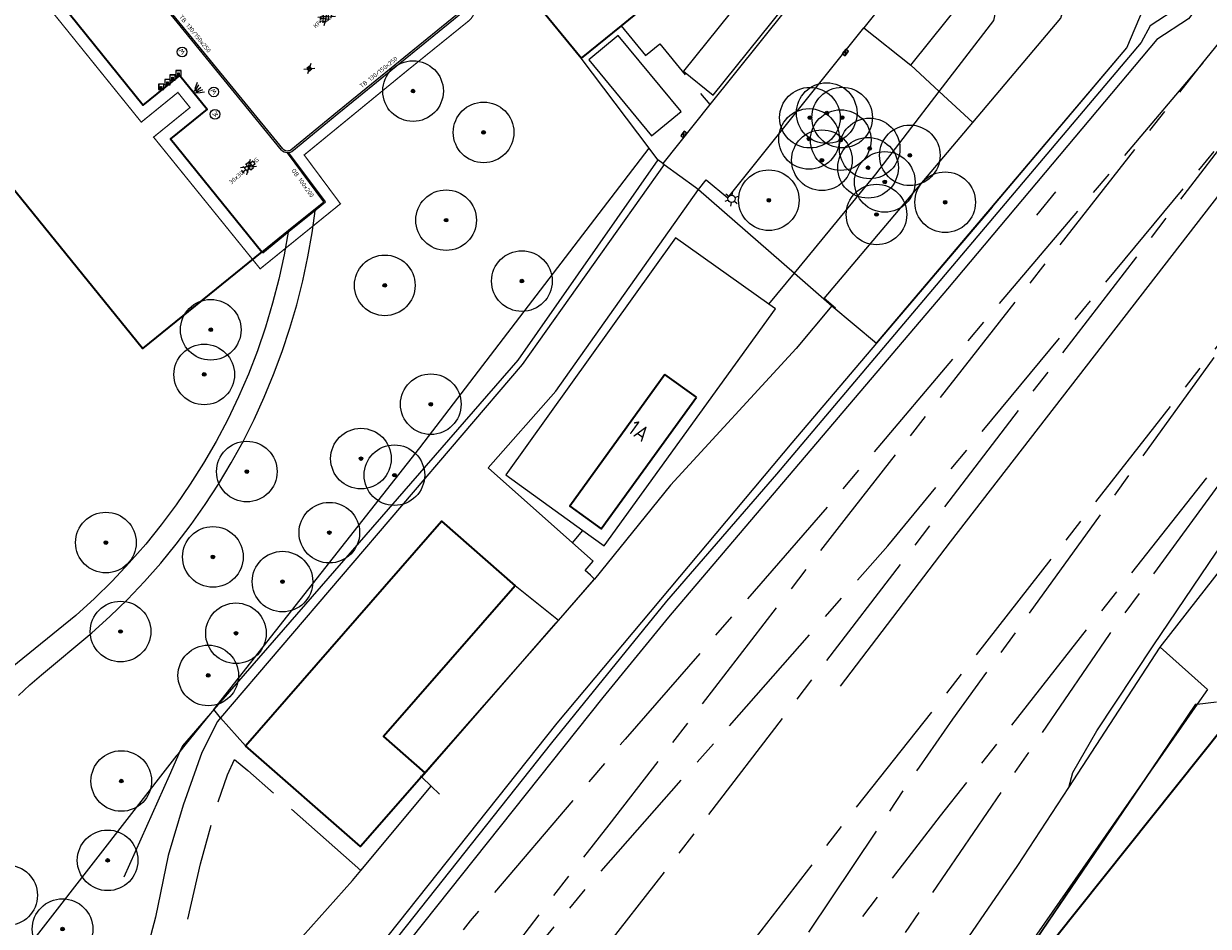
# Model space of a CAD drawing. Header units: metres. Extents: x 92877 to 94117, y 464509 to 465451.
# Tile 82 of 102: x 93396 to 93494, y 465101 to 465175. Entities that reach past the tile are written whole.
import ezdxf
from ezdxf.enums import TextEntityAlignment as Align

# ---------------------------------------------------------------- set-up
doc = ezdxf.new("R2010")
doc.units = ezdxf.units.M
for name, pattern in [('AM-AS', [16, 10, -2, 2, -2]), ('IE-TERREINAFSCHEIDING', [10, 8, -2]), ('XX-PROJECTGRENS', [18, 12, -3, 0, -3])]:
    doc.linetypes.add(name, pattern=pattern)
doc.layers.get('0').update_dxf_attribs({"linetype": 'CONTINUOUS'})
for name, color, linetype, lineweight in [('B-WE-AM-AS_SPOOR_RAIL-G', 252, 'AM-AS', 18), ('B-WE-GR-BEPLANTING_CULTUUR-G', 252, 'CONTINUOUS', 18), ('B-WE-GR-BOOM-S', 90, 'CONTINUOUS', 25), ('B-WE-IE-MEUBILAIR_WEGMEUBILAIR_FIETS-S', 252, 'CONTINUOUS', 25), ('B-WE-IE-MEUBILAIR_WEGMEUBILAIR_LICHTMAST-S', 252, 'CONTINUOUS', 25), ('B-WE-IE-TERREINAFSCHEIDING-G', 252, 'IE-TERREINAFSCHEIDING', 18), ('B-WE-IE-TERREINAFSCHEIDING_KUNSTMATIG_HEKWERK-G', 252, 'IE-TERREINAFSCHEIDING-KUNSTMATIG', 18), ('B-WE-IE-TERREINAFSCHEIDING_KUNSTMATIG_MUUR-G', 252, 'IE-TERREINAFSCHEIDING-KUNSTMATIG-DICHT', 18), ('B-WE-KL-ET_LS_OV_LICHTMAST-S', 252, 'CONTINUOUS', 25), ('B-WE-KL-WATER-S', 252, 'CONTINUOUS', 25), ('B-WE-KW-KUNSTWERK_GELUIDSWERING_SCHERM-G', 252, 'CONTINUOUS', 18), ('B-WE-OG-TOPOGRAFIE_BEBOUWING-GV', 252, 'CONTINUOUS', 35), ('B-WE-OG-TOPOGRAFIE_BEBOUWING_LUIFEL-GV', 252, 'CONTINUOUS', 18), ('B-WE-OG-TOPOGRAFIE_HUISNUMMER-T25', 7, 'CONTINUOUS', 20), ('B-WE-RI-HWA_KOLK-S', 252, 'CONTINUOUS', 25), ('B-WE-VH-VERHARDING-GV', 252, 'CONTINUOUS', 18), ('N-WE-KG-GRENS_PROJECT-G', 1, 'XX-PROJECTGRENS', 35), ('V-WE-RI-HWA_KOLK-S', 150, 'CONTINUOUS', 25), ('V-WE-VH-KANTOPSLUITING-T18', 10, 'CONTINUOUS', 18), ('V-WE-VH-KANTOPSLUITING_OPSLUITBAND_100X200-G', 150, 'VH-OPSLUITBAND_100X200-V', 25), ('V-WE-VH-KANTOPSLUITING_TROTTOIRBAND_130 150-G', 210, 'VH-TROTTOIRBAND_130-150-V', 25), ('V-WE-VH-KANTOPSLUITING_VOORKANTBAND-G', 50, 'CONTINUOUS', 25), ('V-WE-VH-VERHARDING_STRAATBAKSTEEN-S', 252, 'CONTINUOUS', 25), ('V-WE-VH-VERHARDING_TEGEL-S', 252, 'CONTINUOUS', 25)]:
    doc.layers.add(name, color=color, linetype=linetype, lineweight=lineweight)
doc.styles.add('NLCS-ISO', font='NLCS-ISO.ttf')
doc.styles.add('NLCS-ISO-M200-T18', font='NLCS-ISO.ttf', dxfattribs={"height": 0.36})
doc.styles.get("Standard").update_dxf_attribs({"font": 'isocp.shx'})
doc.linetypes.add('IE-TERREINAFSCHEIDING-KUNSTMATIG', pattern='A,4,[82,NLCS.SHX,S=0.75,R=90,X=0,Y=0],4,-2', length=10)
doc.linetypes.add('IE-TERREINAFSCHEIDING-KUNSTMATIG-DICHT', pattern='A,8,-1,[82,NLCS.SHX,S=0.75,R=90,X=0,Y=0],-1', length=10)
doc.linetypes.add('VH-OPSLUITBAND_100X200-V', pattern='A,4,[24,NLCS.SHX,S=1,R=0,X=0,Y=0],4,-2,4,-2', length=16)
doc.linetypes.add('VH-TROTTOIRBAND_130-150-V', pattern='A,2.5,[24,NLCS.SHX,S=1,R=0,X=0,Y=0],2.5,-2,2,-2,2,-2', length=15)

# ---------------------------------------------------------------- blocks, each defined once
blk = doc.blocks.new('Q_LICHTMAST')
for points in [[(-0.26, 0.15), (-0.52, 0.3)], [(0, 0.3), (0, 0.6)], [(0.26, 0.15), (0.52, 0.3)], [(-0.26, -0.15), (-0.52, -0.3)], [(0, -0.3), (0, -0.6)], [(0.26, -0.15), (0.52, -0.3)]]:
    blk.add_lwpolyline(points)
blk.add_circle((0, 0), 0.3)
blk = doc.blocks.new('V-SRI-KOLK_STRAAT_300X300-SO')
at = {"ltscale": 0.1}
for p, q in [((-1.875, 2), (1.875, -0.5)), ((1.875, 2), (-1.875, -0.5))]:
    blk.add_line(p, q, dxfattribs=at)
for p, q in [((-0.75, 0), (0.75, 1.5)), ((0.75, 0), (-0.75, 1.5))]:
    blk.add_line(p, q)
at = {"flags": 128}
blk.add_lwpolyline([(-0.75, 0), (0.75, 0), (0.75, 1.5), (-0.75, 1.5)], close=True, dxfattribs=at)
blk = doc.blocks.new('SKL-WATER_STRAATPOT-SO')
blk.add_circle((0, 0), 2)
at = {"style": 'NLCS-ISO'}
blk.add_text('W', height=2, rotation=360, dxfattribs=at).set_placement((-1.06, -1.05))
blk = doc.blocks.new('B-SIE-WEG_LICHTMAST_WAND-SO')
at = {"ltscale": 0.5, "flags": 128}
blk.add_lwpolyline([(-2.41, 3.75), (-1.05, 1.35), (1.05, 1.35), (2.41, 3.75)], dxfattribs=at)
at = {"flags": 128}
for points in [[(-2.41, 0), (2.41, 0)], [(-0.46, 1.35), (-1.27, 3.75)], [(0, 1.35), (0, 3.75)], [(0.46, 1.35), (1.27, 3.75)]]:
    blk.add_lwpolyline(points, dxfattribs=at)
at = {"ltscale": 0.5}
blk.add_circle((0, 0.72), 0.625, dxfattribs=at)
at = {"style": 'NLCS-ISO'}
blk.add_attdef('TYPE', text='', height=1.8, dxfattribs=at).set_placement((0, -0.2), align=Align.TOP_CENTER)
blk = doc.blocks.new('SIE-WEG_FIETSKLEM_RECHT')
for points in [[(-0.149, 0), (0.149, 0, 0.414214), (0.15, 0.001), (0.15, 0.299, 0.414214), (0.149, 0.3), (-0.149, 0.3, 0.414214), (-0.15, 0.299), (-0.15, 0.001, 0.414214)], [(-0.139, 0.01), (0.139, 0.01, 0.414214), (0.14, 0.011), (0.14, 0.289, 0.414214), (0.139, 0.29), (-0.139, 0.29, 0.414214), (-0.14, 0.289), (-0.14, 0.011, 0.414214)], [(0.015, 0.04), (0.015, 0.17, -0.414214), (0.02, 0.175), (0.03, 0.175, -0.414214), (0.035, 0.17), (0.035, 0.02, -0.414214), (0.03, 0.015), (-0.029, 0.015, -0.414214), (-0.034, 0.02), (-0.034, 0.17, -0.414214), (-0.029, 0.175), (-0.019, 0.175, -0.414214), (-0.014, 0.17), (-0.014, 0.04, 0.414214), (-0.009, 0.035), (0.01, 0.035, 0.414214)]]:
    blk.add_lwpolyline(points, format="xyb", close=True)
blk = doc.blocks.new('B-SRI-KOLK_COMBINATIE-SO')
for p, q in [((-1.125, 0), (1.125, 1.5)), ((1.125, 0), (-1.125, 1.5))]:
    blk.add_line(p, q)
at = {"flags": 128}
blk.add_lwpolyline([(-1.125, 0), (1.125, 0), (1.125, 1.5), (-1.125, 1.5)], close=True, dxfattribs=at)
blk = doc.blocks.new('V-SVH-TEGEL_300X300_DUN_HALFST_KL-SO')
for p, q in [((-3.08, 0.75), (-3, 0.75)), ((-3, -0.83), (-3, 0.83)), ((-3, 0), (-1.5, 0)), ((-1.84, 1.5), (-1.5, 1.5)), ((-1.5, -1.6), (-1.5, 1.6)), ((-1.5, 0.75), (0, 0.75)), ((0, -1.78), (0, 1.78)), ((0, 1.5), (1.5, 1.5)), ((0, 0), (1.5, 0)), ((1.5, -1.6), (1.5, 1.6)), ((1.5, 0.75), (3, 0.75)), ((3, -0.83), (3, 0.83)), ((3, 0), (3.39, 0)), ((-3.08, -0.75), (-3, -0.75)), ((-1.84, -1.5), (-1.5, -1.5)), ((-1.5, -0.75), (0, -0.75)), ((0, -1.5), (1.5, -1.5)), ((1.5, -0.75), (3, -0.75))]:
    blk.add_line(p, q)
at = {"ltscale": 0.1}
for q in [(-2.75, -1.98), (-2.73, 1.96), (2.73, 1.96), (2.75, -1.98)]:
    blk.add_line((0, 0), q, dxfattribs=at)
at = {"style": 'NLCS-ISO'}
blk.add_attdef('FORMAAT', text='', height=1.8, dxfattribs=at).set_placement((-3.18, 0), align=Align.MIDDLE_RIGHT)
blk.add_attdef('KLEUR', text='', height=1.8, dxfattribs=at).set_placement((3.49, 0), align=Align.MIDDLE_LEFT)
at = {"style": 'NLCS-ISO', "flags": 1}
blk.add_attdef('FUNCTIE', text='', height=1.8, dxfattribs=at).set_placement((0.12, -3.58), align=Align.MIDDLE_CENTER)
blk = doc.blocks.new('V-SVH-SBS_KEIFORMAAT_KEPER_KL-SO')
for p, q in [((-3.36, -0.25), (-2.89, 0.22)), ((-3.23, 0.55), (-1.41, -1.27)), ((0, 0), (-2.8, 2.01)), ((-2.44, 1.25), (-1.41, 0.22)), ((-2.15, -0.53), (0.08, 1.7)), ((-2.15, 0.96), (-1.49, 1.62)), ((-1.7, -1.56), (0.08, 0.22)), ((-0.67, 0.96), (1.56, -1.27)), ((-0.02, 1.8), (1.56, 0.22)), ((0, 0), (2.8, 2.01)), ((0.82, 0.96), (1.48, 1.62)), ((0.82, -0.53), (2.54, 1.19)), ((1.14, -1.7), (3.05, 0.22)), ((2.3, 0.96), (3.39, -0.13)), ((0, 0), (-3.13, -2.25)), ((-0.67, -0.53), (0.58, -1.77)), ((-0.44, -1.78), (0.08, -1.27)), ((0, 0), (3.13, -2.25)), ((2.3, -0.53), (2.8, -1.02))]:
    blk.add_line(p, q)
for centre in [(-2.52, 0.59), (-1.04, 1.33), (0.45, 0.59), (1.93, 1.33), (-2.52, -0.9), (-1.04, -0.16), (0.45, -0.9), (1.93, -0.16)]:
    blk.add_circle(centre, 0.0881)
blk.add_arc((-1.04, -1.64), 0.0881, 295.9034, 224.543)
at = {"style": 'NLCS-ISO'}
blk.add_attdef('FORMAAT', text='', height=1.8, dxfattribs=at).set_placement((-3.39, 0), align=Align.MIDDLE_RIGHT)
blk.add_attdef('KLEUR', text='', height=1.8, dxfattribs=at).set_placement((3.39, 0), align=Align.MIDDLE_LEFT)
at = {"style": 'NLCS-ISO', "flags": 1}
blk.add_attdef('FUNCTIE', text='', height=1.8, dxfattribs=at).set_placement((0.12, -3.58), align=Align.MIDDLE_CENTER)
blk = doc.blocks.new('SGR-BOOM_01')
at = {"ltscale": 0.1}
h = blk.add_hatch(color=256, dxfattribs=at)
edge = h.paths.add_edge_path()
edge.add_arc((0, 0), 0.15, 0, 360)
for radius in [2.5, 0.045]:
    blk.add_circle((0, 0), radius)
blk.add_circle((0, 0), 0.15, dxfattribs=at)

msp = doc.modelspace()

# ---------------------------------------------------------------- linework, layer by layer
at = {"layer": 'B-WE-AM-AS_SPOOR_RAIL-G', "flags": 128}
for points in [[(93493.452, 465172.096), (93500.971, 465181.401), (93521.793, 465207.603), (93530.845, 465218.907)], [(93493.452, 465172.096), (93462.913, 465135.971), (93445.786, 465116.315), (93433.011, 465101.323), (93416.953, 465081.039), (93407.43, 465068.679), (93397.367, 465055.371), (93386.248, 465041.327), (93384.746, 465039.532)], [(93413.126, 465068.521), (93441.184, 465105.067), (93444.487, 465109.243), (93464.242, 465134.857), (93493.452, 465172.096)], [(93413.126, 465068.521), (93442.532, 465103.958), (93467.463, 465132.276), (93497.721, 465168.801)], [(93497.721, 465168.801), (93468.811, 465131.166), (93449.799, 465106.349), (93435.475, 465088.099), (93432.902, 465084.438), (93416.033, 465062.579)], [(93423.389, 465039.532), (93444.235, 465066.71), (93459.7, 465087.38), (93467.588, 465098.44), (93485.754, 465124.947), (93513.593, 465163)], [(93513.593, 465163), (93484.358, 465125.976), (93471.775, 465109.99), (93453.041, 465085.706), (93424.121, 465048.079)], [(93424.121, 465048.079), (93451.622, 465086.724), (93460.074, 465099.082), (93470.071, 465114.023), (93472.829, 465117.957), (93500.603, 465156.379)], [(93500.603, 465156.379), (93471.416, 465118.983), (93464.623, 465110.405), (93447.366, 465088.069), (93429.935, 465065.408)]]:
    msp.add_lwpolyline(points, dxfattribs=at)
at = {"layer": 'B-WE-GR-BEPLANTING_CULTUUR-G'}
for p, q in [((93466.545, 465148.989), (93487.196, 465173.336)), ((93469.357, 465171.925), (93471.717, 465169.744)), ((93471.717, 465169.744), (93474.481, 465167.191)), ((93462.225, 465152.674), (93474.481, 465167.191)), ((93428.843, 465140.355), (93447.782, 465165.067)), ((93457.659, 465152.203), (93459.756, 465154.755)), ((93462.188, 465152.63), (93462.225, 465152.674)), ((93462.841, 465152.06), (93466.545, 465148.989)), ((93441.455, 465132.502), (93442.301, 465133.53)), ((93482.394, 465112.341), (93489.937, 465123.898)), ((93492.891, 465119.199), (93489.262, 465113.856)), ((93489.262, 465113.856), (93479.28, 465099.16))]:
    msp.add_line(p, q, dxfattribs=at)
at = {"layer": 'B-WE-GR-BEPLANTING_CULTUUR-G', "flags": 128}
for points in [[(93471.717, 465169.744), (93476.214, 465175.589), (93477.441, 465181.307), (93500, 465208.564), (93511.066, 465221.934)], [(93474.481, 465167.191), (93481.747, 465175.798), (93482.522, 465178.501)], [(93459.756, 465154.755), (93466.477, 465162.933), (93471.717, 465169.744)], [(93466.545, 465148.989), (93459.546, 465140.761), (93440.163, 465117.633), (93423.76, 465097.033)], [(93352.199, 465039.532), (93394.446, 465096.484), (93408.832, 465115.007)]]:
    msp.add_lwpolyline(points, dxfattribs=at)
at = {"layer": 'B-WE-IE-TERREINAFSCHEIDING-G'}
msp.add_line((93414.463, 465115.776), (93412.419, 465118.093), dxfattribs=at)
at = {"layer": 'B-WE-IE-TERREINAFSCHEIDING-G', "flags": 128}
for points in [[(93445.459, 465175.167), (93447.464, 465172.7), (93448.647, 465173.667), (93452.779, 465168.654)], [(93397.373, 465074.205), (93402.671, 465084.329), (93407.527, 465094.491), (93409.485, 465100.475), (93410.744, 465106.027), (93412.163, 465111.032), (93412.986, 465113.378), (93413.566, 465114.646), (93414.658, 465113.743), (93423.989, 465105.491)]]:
    msp.add_lwpolyline(points, dxfattribs=at)
at = {"layer": 'B-WE-IE-TERREINAFSCHEIDING_KUNSTMATIG_HEKWERK-G'}
for p, q in [((93487.196, 465173.336), (93489.132, 465177.959)), ((93476.074, 465160.192), (93487.196, 465173.336)), ((93447.782, 465165.067), (93442.173, 465172.48)), ((93448.496, 465164.092), (93447.782, 465165.067)), ((93448.897, 465163.801), (93448.496, 465164.092)), ((93449.019, 465163.713), (93451.601, 465161.844)), ((93451.857, 465161.658), (93459.756, 465154.755)), ((93481.301, 465161.457), (93479.745, 465159.544)), ((93459.756, 465154.755), (93462.188, 465152.63)), ((93462.188, 465152.63), (93462.841, 465152.06)), ((93463.141, 465151.88), (93462.225, 465152.674)), ((93440.287, 465126.104), (93436.729, 465128.979)), ((93493.837, 465120.426), (93489.937, 465123.898)), ((93492.991, 465119.211), (93494.59, 465119.41)), ((93411.861, 465118.753), (93411.577, 465118.426)), ((93492.891, 465119.199), (93492.991, 465119.211)), ((93409.055, 465115.294), (93408.16, 465113.289)), ((93408.16, 465113.289), (93404.436, 465104.944))]:
    msp.add_line(p, q, dxfattribs=at)
at = {"layer": 'B-WE-IE-TERREINAFSCHEIDING_KUNSTMATIG_HEKWERK-G', "flags": 128}
for points in [[(93489.937, 465123.898), (93502.776, 465140.352), (93513.953, 465155.196), (93522.981, 465166.968)], [(93498.164, 465165.58), (93472.605, 465132.606), (93463.545, 465120.69)], [(93448.496, 465164.092), (93436.946, 465147.588), (93411.861, 465118.753)], [(93457.659, 465152.203), (93449.959, 465157.657), (93435.963, 465138.125), (93442.301, 465133.53)], [(93442.301, 465133.53), (93444.056, 465132.258), (93458.202, 465151.819), (93457.659, 465152.203)], [(93411.577, 465118.426), (93409.269, 465115.774), (93409.055, 465115.294)]]:
    msp.add_lwpolyline(points, dxfattribs=at)
at = {"layer": 'B-WE-IE-TERREINAFSCHEIDING_KUNSTMATIG_MUUR-G'}
for p, q in [((93411.851, 465118.765), (93428.843, 465140.355)), ((93440.287, 465126.104), (93443.222, 465129.473)), ((93493.837, 465120.426), (93492.991, 465119.211)), ((93492.991, 465119.211), (93489.28, 465113.882)), ((93489.28, 465113.882), (93492.891, 465119.199)), ((93479.28, 465099.16), (93489.28, 465113.882)), ((93489.28, 465113.882), (93489.262, 465113.856)), ((93428.981, 465113.217), (93428.903, 465113.291)), ((93429.027, 465113.174), (93428.981, 465113.217)), ((93429.791, 465112.45), (93429.027, 465113.174)), ((93423.989, 465105.491), (93429.791, 465112.45)), ((93430.481, 465111.796), (93429.791, 465112.45)), ((93423.289, 465104.651), (93423.989, 465105.491))]:
    msp.add_line(p, q, dxfattribs=at)
at = {"layer": 'B-WE-IE-TERREINAFSCHEIDING_KUNSTMATIG_MUUR-G', "flags": 128}
for points in [[(93429.027, 465113.174), (93440.116, 465125.907), (93440.287, 465126.104)], [(93489.262, 465113.856), (93471.554, 465088.43), (93457.591, 465069.429), (93441.21, 465048), (93434.737, 465039.532)]]:
    msp.add_lwpolyline(points, dxfattribs=at)
at = {"layer": 'B-WE-KW-KUNSTWERK_GELUIDSWERING_SCHERM-G'}
msp.add_line((93476.074, 465160.192), (93466.545, 465148.989), dxfattribs=at)
at = {"layer": 'B-WE-OG-TOPOGRAFIE_BEBOUWING-GV'}
for p, q in [((93454.843, 465182.838), (93445.459, 465175.167)), ((93445.459, 465175.167), (93442.173, 465172.48)), ((93451.674, 465144.532), (93449.081, 465146.407)), ((93429.277, 465113.555), (93428.981, 465113.217)), ((93428.981, 465113.217), (93428.981, 465113.217))]:
    msp.add_line(p, q, dxfattribs=at)
at = {"layer": 'B-WE-OG-TOPOGRAFIE_BEBOUWING-GV', "flags": 128}
for points in [[(93415.83, 465156.52), (93405.97, 465148.53), (93376.65, 465184.72), (93386.53, 465192.72)], [(93386.53, 465192.72), (93391.56, 465186.51), (93394.58, 465188.95), (93396.84, 465186.15), (93393.83, 465183.71), (93406.02, 465168.62), (93409.04, 465171.07), (93411.3, 465168.27), (93408.29, 465165.83), (93415.83, 465156.52)], [(93442.173, 465172.48), (93434.303, 465182.073), (93435.819, 465183.315)], [(93449.081, 465146.407), (93441.228, 465135.549), (93443.821, 465133.674), (93451.674, 465144.532)], [(93414.463, 465115.776), (93430.638, 465134.303), (93436.729, 465128.979)], [(93436.729, 465128.979), (93425.865, 465116.534), (93429.277, 465113.555)], [(93476.036, 465091.925), (93475.34, 465092.48), (93495.18, 465117.37)], [(93428.981, 465113.217), (93423.97, 465107.477), (93414.463, 465115.776)]]:
    msp.add_lwpolyline(points, dxfattribs=at)
at = {"layer": 'B-WE-OG-TOPOGRAFIE_BEBOUWING_LUIFEL-GV', "flags": 128}
for points in [[(93456.397, 465178.63), (93450.603, 465171.425), (93453.065, 465169.446), (93458.823, 465176.605)], [(93445.224, 465174.362), (93442.8, 465172.359), (93447.982, 465166.088), (93450.406, 465168.092), (93445.224, 465174.362)]]:
    msp.add_lwpolyline(points, dxfattribs=at)
at = {"layer": 'B-WE-VH-VERHARDING-GV'}
for p, q in [((93506.245, 465225.763), (93465.489, 465175.004)), ((93469.357, 465171.925), (93509.844, 465222.361)), ((93459.015, 465176.451), (93452.779, 465168.654)), ((93465.489, 465175.004), (93469.357, 465171.925)), ((93452.779, 465168.654), (93448.897, 465163.801)), ((93448.897, 465163.801), (93449.019, 465163.713)), ((93451.601, 465161.844), (93451.857, 465161.658)), ((93440.287, 465126.104), (93443.268, 465129.53)), ((93429.277, 465113.555), (93440.287, 465126.104)), ((93411.851, 465118.765), (93411.577, 465118.426)), ((93411.861, 465118.753), (93411.851, 465118.765)), ((93412.419, 465118.093), (93411.861, 465118.753)), ((93409.055, 465115.294), (93408.832, 465115.007)), ((93429.027, 465113.174), (93428.981, 465113.217))]:
    msp.add_line(p, q, dxfattribs=at)
at = {"layer": 'B-WE-VH-VERHARDING-GV', "flags": 128}
for points in [[(93529.505, 465222.837), (93523.191, 465216.044), (93499.675, 465184.564), (93499.305, 465184.863), (93492.275, 465175.734), (93489.673, 465174.015), (93472.399, 465153.475), (93449.384, 465126.396), (93443.941, 465119.756), (93420.688, 465090.535), (93411.152, 465078.797), (93400.946, 465065.923), (93399.112, 465062.915)], [(93520.633, 465214.891), (93499.231, 465186.521), (93491.562, 465176.742), (93489.126, 465175.154), (93488.364, 465173.771), (93458.279, 465138.169), (93449.221, 465127.711), (93439.719, 465116.021), (93419.953, 465091.072), (93406.235, 465074.31), (93399.241, 465065.285), (93398.339, 465063.46)], [(93482.394, 465112.341), (93482.728, 465113.56), (93484.716, 465116.998), (93489.371, 465124.018), (93494.59, 465131.739), (93499.266, 465137.552), (93503.973, 465143.614), (93507.32, 465147.748), (93507.916, 465147.816), (93509.653, 465150.216), (93509.592, 465150.932), (93515.352, 465158.456), (93520.667, 465165.571), (93523.226, 465169.049), (93524.038, 465169.336), (93524.76, 465170.309), (93524.738, 465170.974), (93528.964, 465176.728), (93529.878, 465176.006)], [(93451.857, 465161.658), (93452.481, 465162.452), (93454.259, 465160.978), (93465.489, 465175.004)], [(93449.019, 465163.713), (93437.312, 465147.222), (93412.419, 465118.093)], [(93441.455, 465132.502), (93434.48, 465138.699), (93440.075, 465145.035), (93451.857, 465161.658)], [(93395.753, 465119.912), (93396.671, 465120.794), (93397.63, 465121.63), (93401.791, 465125.078), (93403.289, 465126.438), (93404.737, 465127.853), (93406.132, 465129.32), (93407.471, 465130.837), (93408.755, 465132.402), (93409.98, 465134.013), (93411.145, 465135.667), (93412.248, 465137.364), (93413.289, 465139.1), (93414.265, 465140.873), (93415.175, 465142.68), (93416.019, 465144.52), (93416.794, 465146.39), (93417.501, 465148.286), (93418.137, 465150.208), (93418.702, 465152.151), (93419.196, 465154.114), (93419.617, 465156.093), (93419.965, 465158.087), (93420.24, 465160.092)], [(93418.022, 465158.295), (93417.662, 465156.27), (93417.224, 465154.26), (93416.708, 465152.269), (93416.116, 465150.299), (93415.449, 465148.354), (93414.706, 465146.436), (93413.891, 465144.548), (93413.002, 465142.692), (93412.043, 465140.873), (93411.014, 465139.092), (93409.917, 465137.352), (93408.754, 465135.656), (93407.526, 465134.006), (93406.235, 465132.405), (93404.883, 465130.854), (93403.473, 465129.358), (93402.005, 465127.916), (93400.483, 465126.533), (93392.285, 465119.887)], [(93462.841, 465152.06), (93459.909, 465148.545), (93449.526, 465137.279), (93443.268, 465129.53)], [(93443.268, 465129.53), (93442.943, 465129.835), (93442.506, 465130.226), (93443.145, 465131.001), (93441.455, 465132.502)], [(93411.577, 465118.426), (93409.461, 465115.817), (93409.055, 465115.294)], [(93412.419, 465118.093), (93412.153, 465117.771), (93410.858, 465115.219), (93409.333, 465110.871), (93408.102, 465106.726), (93407.044, 465101.648), (93405.905, 465097.364), (93404.343, 465093.603), (93395.1, 465075.318)], [(93471.727, 465096.495), (93478.197, 465105.912), (93482.394, 465112.341)], [(93399.065, 465073.376), (93402.17, 465080.6), (93404.294, 465085.078), (93406.986, 465090.048), (93412.56, 465096.177), (93416.234, 465098.327), (93419.162, 465100.04), (93423.289, 465104.651)]]:
    msp.add_lwpolyline(points, dxfattribs=at)
at = {"layer": 'N-WE-KG-GRENS_PROJECT-G', "const_width": 0.1, "flags": 128}
msp.add_lwpolyline([(93142.804, 465086.89), (93145.447, 465089.504), (93147.332, 465091.955), (93148.613, 465093.182), (93161.411, 465113.679), (93167.204, 465122.957), (93170.456, 465128.173), (93179.763, 465143.103), (93186.894, 465154.496), (93187.89, 465154.904), (93188.17, 465154.679), (93191.39, 465152.077), (93194.828, 465149.413), (93202.752, 465142.922), (93211.334, 465136.086), (93246.401, 465107.701), (93253.059, 465102.314), (93253.343, 465100.976), (93245.804, 465089.865), (93244.522, 465087.941), (93231.812, 465069.293), (93227.954, 465063.58), (93226.853, 465062.424), (93215.691, 465046.012), (93211.996, 465040.636), (93204.425, 465029.753), (93202.609, 465027.143), (93198.032, 465020.213), (93194.363, 465014.869), (93190.619, 465009.505), (93189.819, 465008.221), (93185.531, 465002.305), (93181.433, 464996.691), (93178.696, 464993.153), (93172.103, 464984.564), (93163.085, 464972.835), (93161.131, 464970.564), (93154.083, 464961.647), (93148.985, 464955.311), (93145.469, 464951.039), (93138.605, 464942.927), (93131.702, 464935.14), (93128.236, 464931.41), (93126.865, 464929.653), (93122.062, 464924.79), (93112.82, 464915.353), (93112.694, 464915.474), (93110.007, 464912.809), (93108.158, 464914.641), (93097.954, 464904.418), (93099.616, 464902.379), (93097.346, 464900.004), (93095.105, 464898.042), (93093.141, 464896.427), (93087.358, 464891.835), (93084.647, 464889.561), (93079.687, 464885.222), (93073.559, 464880.645), (93064.795, 464874.789), (93057.662, 464870.165), (93057.255, 464870.007), (93057.168, 464870.002), (93056.607, 464870.091), (93053.277, 464868.411), (93060.039, 464854.372), (93062.426, 464849.152), (93065.249, 464843.338), (93068.532, 464844.778), (93069.154, 464846.147), (93077.316, 464850.716), (93083.11, 464853.91), (93083.112, 464853.905), (93087.983, 464856.618), (93087.623, 464857.315), (93087.914, 464857.845), (93094.137, 464862.208), (93094.032, 464862.502), (93094.431, 464862.805), (93094.609, 464862.539), (93096.966, 464864.191), (93097.445, 464863.691), (93100.286, 464866.409), (93107.265, 464873.112), (93113.757, 464878.765), (93119.027, 464883.354), (93126.19, 464890.319), (93126.053, 464890.447), (93129.224, 464893.588), (93132.754, 464897.33), (93136.979, 464901.466), (93141.064, 464906.039), (93145.123, 464910.02), (93146.946, 464911.937), (93151.571, 464916.872), (93154.026, 464919.546), (93161.923, 464928.693), (93166.437, 464933.828), (93170.519, 464938.737), (93174.372, 464943.51), (93176.337, 464945.983), (93178.669, 464948.924), (93181.236, 464952.541), (93184.321, 464956.452), (93185.617, 464958.052), (93188.572, 464961.84), (93195.315, 464970.699), (93197.093, 464969.277), (93199.637, 464972.465), (93198.95, 464972.958), (93202.951, 464977.949), (93202.249, 464978.521), (93202.364, 464978.666), (93202.234, 464979.72), (93202.711, 464980.328), (93203.771, 464980.458), (93206.283, 464983.648), (93206.153, 464984.709), (93206.628, 464985.314), (93207.678, 464985.434), (93209.477, 464987.722), (93211.5, 464990.295), (93211.38, 464991.345), (93211.858, 464991.954), (93212.908, 464992.074), (93215.413, 464995.259), (93215.283, 464996.319), (93215.758, 464996.923), (93216.817, 464997.043), (93217.976, 464998.513), (93217.195, 464999.188), (93221.285, 465004.117), (93220.562, 465004.619), (93224.498, 465009.504), (93223.744, 465010.107), (93228.745, 465016.379), (93228.548, 465017.661), (93229.799, 465019.138), (93230.171, 465019.204), (93232.859, 465016.92), (93240.879, 465028.723), (93247.237, 465037.466), (93243.345, 465039.426), (93245.385, 465042.407), (93267.791, 465074.762), (93271.654, 465080.832), (93274.315, 465084.653), (93274.677, 465085.271), (93280.631, 465092.992), (93283.915, 465097.533), (93293.238, 465109.1), (93296.471, 465112.853), (93305.145, 465123.792), (93308.461, 465126.639), (93309.398, 465127), (93310.34, 465127.104), (93311.021, 465127.029), (93311.569, 465126.572), (93314.325, 465123.425), (93311.446, 465121.218), (93317.763, 465113.435), (93320.742, 465115.844), (93321.734, 465114.618), (93318.743, 465112.198), (93332.363, 465095.383), (93335.324, 465097.784), (93336.313, 465096.566), (93333.394, 465094.197), (93346.863, 465077.572), (93349.745, 465079.914), (93350.754, 465078.674), (93347.845, 465076.305), (93354.176, 465068.5), (93362.85, 465075.591), (93361.376, 465077.286), (93365.219, 465080.332), (93350.596, 465098.232), (93346.729, 465095.077), (93346.089, 465095.987), (93350.715, 465099.775, 0.50922), (93350.922, 465101.967), (93324.402, 465134.651), (93320.907, 465131.811), (93318.885, 465134.322, -0.098106), (93317.859, 465136.546), (93317.809, 465136.827), (93329.287, 465148.479), (93335.156, 465154.254), (93344.697, 465163.309, -0.349567), (93347.493, 465163.354), (93347.813, 465163.049), (93349.127, 465161.413), (93346.391, 465159.229), (93348.191, 465157.343), (93348.243, 465157.384), (93353.341, 465151.084), (93356.361, 465153.524), (93357.294, 465152.369), (93354.273, 465149.929), (93367.901, 465133.094), (93370.919, 465135.533), (93371.856, 465134.369), (93368.844, 465131.928), (93379.841, 465118.334), (93382.859, 465120.772), (93383.785, 465119.621), (93380.762, 465117.178), (93384.644, 465112.392), (93390.968, 465117.536), (93393.698, 465119.744), (93389.575, 465124.751), (93393.126, 465127.653), (93381.652, 465141.958), (93378.045, 465139.012), (93374.932, 465142.847), (93384.724, 465150.628, 0.393005), (93384.971, 465152.673), (93376.322, 465163.131, 0.393551), (93374.278, 465163.377), (93369.858, 465159.798), (93359.893, 465172.144), (93359.196, 465171.59), (93356.894, 465174.416), (93366.327, 465182.365), (93383.74, 465196.71, -0.309181), (93386.819, 465196.235), (93386.977, 465196.072), (93387.797, 465195.067), (93385.13, 465192.859), (93391.412, 465185.104), (93394.43, 465187.543), (93395.435, 465186.298), (93392.425, 465183.858), (93405.872, 465167.212), (93408.891, 465169.662), (93409.895, 465168.418), (93406.884, 465165.977), (93415.682, 465155.114), (93422.305, 465160.477), (93419.312, 465164.504), (93427.805, 465171.459), (93432.936, 465175.602, 0.389945), (93433.117, 465177.605), (93406.306, 465210.598, 0.403895), (93404.272, 465210.792), (93395.071, 465203.259, -0.04985), (93394.529, 465205.075), (93406.003, 465214.474), (93406.153, 465214.258), (93408.855, 465216.515), (93413.243, 465220.126), (93424.061, 465228.978), (93433.335, 465236.564), (93456.901, 465255.803), (93462.358, 465260.256), (93474.24, 465257.384), (93487.491, 465268.365), (93481.957, 465274.413), (93477.953, 465270.75), (93460.622, 465275.164), (93454.054, 465277.377), (93450.532, 465272.851), (93448.516, 465271.205), (93400.455, 465231.959), (93399.011, 465233.652), (93395.691, 465230.975), (93395.475, 465231.241), (93389.321, 465226.059), (93372.983, 465212.672), (93260.058, 465121.022), (93254.212, 465128.327), (93255.485, 465129.359), (93251.172, 465134.67), (93250.976, 465134.513), (93249.73, 465136.066), (93249.925, 465136.222), (93245.512, 465141.593), (93245.414, 465141.489), (93215.797, 465178.086), (93224.817, 465185.374), (93221.615, 465189.311), (93221.504, 465189.439), (93221.504, 465189.484), (93221.582, 465189.664), (93258.555, 465216.278), (93287.858, 465237.306), (93316.719, 465257.815), (93323.665, 465262.74), (93325.266, 465260.773), (93334.631, 465268.404), (93348.967, 465280.041), (93353.283, 465283.494), (93353.525, 465283.192), (93373.219, 465297.094), (93403.844, 465318.948), (93403.686, 465319.158), (93405.483, 465320.403), (93410.351, 465324.912), (93402.835, 465333.569), (93398.335, 465338.895), (93392.573, 465334.08), (93389.104, 465331.474), (93348.447, 465302.964), (93320.1, 465282.787), (93289.014, 465260.48), (93254.82, 465235.917), (93226.588, 465215.717), (93213.129, 465205.995), (93182.769, 465181.222), (93183.254, 465180.57), (93182.292, 465179.905), (93183.685, 465178.016), (93174.631, 465171.467), (93173.396, 465173.195), (93172.303, 465172.388), (93168.471, 465170.193), (93170.119, 465168.084), (93171.264, 465166.905), (93171.887, 465165.92), (93172.046, 465165.485), (93172.061, 465164.02), (93171.791, 465162.221), (93171.603, 465161.889), (93167.902, 465156.013), (93164.39, 465150.403), (93160.435, 465144.058), (93158.382, 465140.726), (93156.607, 465137.917), (93154.807, 465135.049), (93153.786, 465134.188), (93154.016, 465133.775), (93153.338, 465133.133), (93153.16, 465132.506), (93153.134, 465132.463), (93152.077, 465130.671), (93150.973, 465128.906), (93147.775, 465123.769), (93144.058, 465117.809), (93140.544, 465112.153), (93139.017, 465109.781), (93136.381, 465105.485), (93134.48, 465102.415), (93134.183, 465101.965), (93133.958, 465101.735), (93130.915, 465098.93), (93126.03, 465094.455), (93121.818, 465090.575), (93117.904, 465086.833), (93113.47, 465082.448), (93112.834, 465082.495), (93109.779, 465079.439), (93106.782, 465076.441), (93106.819, 465075.801), (93105.522, 465074.513), (93100.162, 465069.076), (93097.993, 465066.793), (93094.572, 465063.113), (93089.135, 465057.106), (93083.693, 465051.015), (93080.417, 465047.335), (93077.017, 465043.497), (93073.934, 465040.014), (93073.472, 465039.534), (93072.001, 465037.863), (93071.812, 465037.638), (93069.705, 465035.225), (93068.078, 465033.424), (93064.121, 465029.238), (93059.891, 465024.784), (93054.546, 465019.348), (93051.829, 465016.783), (93042.954, 465008.588), (93039.428, 465005.328), (93039.04, 465005.881), (93035.768, 465003.501), (93034.642, 465002.582), (93035.282, 465001.847), (93028.269, 464995.871), (93027.63, 464996.626), (93025.853, 464995.108), (93024.898, 464994.489), (93025.348, 464993.801), (93025.385, 464993.139), (93023.546, 464991.657), (93020.74, 464989.867), (93009.831, 464980.839), (93002.614, 464974.822), (93001.219, 464974.424), (92997.627, 464972.314), (93000.275, 464968.182), (93003.222, 464963.818), (93004.539, 464962.472), (93005.558, 464961.008), (93007.714, 464956.785), (93011.389, 464958.36), (93011.758, 464959.803), (93016.761, 464964.005), (93022.798, 464969.066), (93023.124, 464969.069), (93023.859, 464969.958), (93031.994, 464976.787), (93034.007, 464978.44), (93039.335, 464982.95), (93042.149, 464985.327), (93043.343, 464986.286), (93048.652, 464990.9), (93051.638, 464993.482), (93054.319, 464995.599), (93054.16, 464995.728), (93056.817, 464998.088), (93056.95, 464998.249), (93057.025, 464998.223), (93061.752, 465002.708), (93069.172, 465009.817), (93070.327, 465011.305), (93072.947, 465014.003), (93077.454, 465018.647), (93081.951, 465023.517), (93086.147, 465028.149), (93090.291, 465032.813), (93095.645, 465038.867), (93100.706, 465044.522), (93107.652, 465052.218), (93109.08, 465053.733), (93109.476, 465054.154), (93112.165, 465057.006), (93113.936, 465058.77), (93117.521, 465062.601), (93121.643, 465066.775), (93123.547, 465068.699), (93128.69, 465073.617), (93128.797, 465073.72), (93131.858, 465076.592), (93136.523, 465080.981), (93138.359, 465082.708)], format="xyb", close=True, dxfattribs=at)
at = {"layer": 'V-WE-VH-KANTOPSLUITING_OPSLUITBAND_100X200-G', "flags": 128}
msp.add_lwpolyline([(93415.83, 465156.52), (93415.893, 465156.442), (93418.085, 465158.217), (93420.303, 465160.014), (93421.068, 465160.633), (93418.055, 465164.687)], dxfattribs=at)
at = {"layer": 'V-WE-VH-KANTOPSLUITING_TROTTOIRBAND_130 150-G', "flags": 128}
msp.add_lwpolyline([(93462.696, 465266.489), (93459.142, 465264.638), (93457.577, 465263.831), (93456.727, 465263.371), (93453.539, 465260.805), (93453.45, 465259.988), (93453.321, 465258.22), (93452.886, 465257.859), (93450.312, 465255.759), (93449.458, 465255.061), (93438.511, 465246.128), (93437.625, 465245.406), (93431.696, 465240.567), (93430.973, 465239.976), (93430.06, 465239.23), (93423.497, 465233.865), (93422.578, 465233.114), (93418.944, 465230.143), (93415.11, 465227.006), (93413.321, 465227.157), (93412.559, 465227.212), (93406.751, 465222.456), (93404.691, 465220.78), (93401.534, 465218.203), (93401.303, 465215.73), (93396.733, 465211.961), (93396.581, 465211.81), (93396.252, 465211.555), (93395.949, 465211.291), (93395.659, 465211.01), (93395.386, 465210.714), (93395.13, 465210.403), (93394.891, 465210.079), (93394.672, 465209.741), (93394.471, 465209.392), (93394.29, 465209.032), (93394.129, 465208.663), (93393.989, 465208.285), (93393.87, 465207.9), (93393.773, 465207.509), (93393.697, 465207.113), (93393.643, 465206.714), (93393.612, 465206.313), (93393.603, 465205.91), (93393.617, 465205.505), (93393.622, 465205.432), (93393.627, 465205.357), (93393.634, 465205.282), (93393.642, 465205.207), (93393.649, 465205.136), (93393.735, 465204.702), (93393.839, 465204.267), (93393.961, 465203.838), (93394.102, 465203.414), (93394.26, 465202.996), (93394.437, 465202.586), (93394.625, 465202.193), (93394.646, 465202.165), (93394.673, 465202.138), (93394.703, 465202.114), (93394.738, 465202.094), (93394.779, 465202.078), (93394.834, 465202.059), (93394.887, 465202.067), (93394.957, 465202.085), (93395.012, 465202.112), (93395.073, 465202.162), (93396.615, 465203.469), (93398.369, 465204.873), (93400.1, 465206.328), (93401.871, 465207.725), (93403.235, 465208.892), (93404.813, 465210.137), (93404.921, 465210.202), (93405.046, 465210.245), (93405.178, 465210.261), (93405.31, 465210.249), (93405.437, 465210.209), (93405.551, 465210.145), (93405.648, 465210.06), (93408.277, 465206.874), (93411.65, 465202.769), (93411.703, 465202.704), (93417.596, 465195.438), (93420.612, 465191.655), (93426.611, 465184.344), (93426.66, 465184.284), (93429.965, 465180.193), (93430.043, 465180.094), (93432.453, 465177.074), (93432.516, 465176.967), (93432.558, 465176.845), (93432.574, 465176.716), (93432.563, 465176.588), (93432.528, 465176.464), (93432.467, 465176.349), (93432.385, 465176.25), (93422.167, 465167.946), (93418.292, 465164.768), (93418.165, 465164.712), (93418.036, 465164.682), (93417.904, 465164.679), (93417.773, 465164.7), (93417.649, 465164.746), (93417.535, 465164.816), (93417.441, 465164.903), (93407.367, 465177.237), (93395.311, 465192.066), (93390.109, 465198.504), (93389.959, 465198.708), (93389.698, 465198.986), (93389.419, 465199.254), (93389.125, 465199.503), (93388.817, 465199.736), (93388.496, 465199.95), (93388.164, 465200.146), (93387.82, 465200.322), (93387.468, 465200.477), (93387.106, 465200.612), (93386.737, 465200.726), (93386.363, 465200.819), (93385.984, 465200.89), (93385.6, 465200.94), (93385.216, 465200.966), (93384.829, 465200.971), (93384.444, 465200.953), (93384.061, 465200.913), (93383.68, 465200.851), (93383.303, 465200.767), (93382.934, 465200.663), (93382.647, 465200.552), (93382.362, 465200.425), (93382.087, 465200.282), (93381.819, 465200.123), (93381.564, 465199.952), (93381.446, 465199.855), (93381.324, 465199.754), (93381.201, 465199.653), (93381.079, 465199.552), (93380.956, 465199.451), (93376.11, 465195.487), (93364.134, 465185.659), (93354.644, 465177.604), (93354.602, 465177.563), (93354.537, 465177.496), (93354.316, 465177.249), (93354.112, 465176.99), (93353.924, 465176.719), (93353.756, 465176.435), (93353.606, 465176.142), (93353.475, 465175.84), (93353.364, 465175.529), (93353.274, 465175.212), (93353.204, 465174.89), (93353.155, 465174.565), (93353.127, 465174.236), (93353.121, 465173.906), (93353.137, 465173.577), (93353.173, 465173.249), (93353.23, 465172.925), (93353.309, 465172.605), (93353.408, 465172.291), (93353.527, 465171.983), (93353.666, 465171.685), (93353.824, 465171.395), (93354, 465171.116), (93354.194, 465170.85), (93354.411, 465170.589), (93354.848, 465169.992), (93356.208, 465168.199), (93358.931, 465170.336), (93359.744, 465170.974), (93362.475, 465167.635), (93365.428, 465163.99), (93368.128, 465160.673), (93369.727, 465158.63), (93372.644, 465160.95), (93374.818, 465162.704), (93374.979, 465162.796), (93375.169, 465162.837), (93375.364, 465162.82), (93375.545, 465162.746), (93375.689, 465162.627), (93378.361, 465159.333), (93378.532, 465159.123), (93381.089, 465156.035), (93381.657, 465155.358), (93383.022, 465153.73), (93384.283, 465152.152), (93384.365, 465151.984), (93384.395, 465151.792), (93384.367, 465151.601), (93384.285, 465151.426), (93384.162, 465151.291), (93381.345, 465149.015), (93377.488, 465145.968), (93373.874, 465143.117), (93373.665, 465142.949), (93373.602, 465142.898), (93369.579, 465139.678), (93369.067, 465139.271), (93361.11, 465149.046), (93360.693, 465152.974), (93360.651, 465153.568), (93350.552, 465165.992), (93350.491, 465166.052), (93350.423, 465166.116), (93350.354, 465166.18), (93350.284, 465166.242), (93350.215, 465166.303), (93349.916, 465166.542), (93349.607, 465166.763), (93349.284, 465166.963), (93348.95, 465167.145), (93348.604, 465167.305), (93348.25, 465167.444), (93347.888, 465167.561), (93347.52, 465167.657), (93347.147, 465167.729), (93346.77, 465167.779), (93346.391, 465167.805), (93346.01, 465167.809), (93345.63, 465167.79), (93345.252, 465167.747), (93344.877, 465167.683), (93344.507, 465167.595), (93344.144, 465167.485), (93343.786, 465167.353), (93343.438, 465167.199), (93343.193, 465167.075), (93342.96, 465166.933), (93342.739, 465166.773), (93342.531, 465166.596), (93342.332, 465166.396), (93340.171, 465164.432), (93340.14, 465164.404), (93327.88, 465152.639), (93318.961, 465143.612), (93318.706, 465143.288), (93318.463, 465142.949), (93318.237, 465142.598), (93318.026, 465142.238), (93317.832, 465141.869), (93317.655, 465141.491), (93317.496, 465141.106), (93317.353, 465140.709), (93317.212, 465140.331), (93317.095, 465139.949), (93316.999, 465139.561), (93316.923, 465139.169), (93316.871, 465138.774), (93316.841, 465138.375), (93316.832, 465137.975), (93316.847, 465137.577), (93316.883, 465137.179), (93316.943, 465136.775), (93317.025, 465136.377), (93317.131, 465135.982), (93317.258, 465135.595), (93317.407, 465135.216), (93317.578, 465134.846), (93317.769, 465134.485), (93317.981, 465134.138), (93318.212, 465133.802), (93318.464, 465133.477), (93320.876, 465130.496), (93322.534, 465128.446), (93326.104, 465131.331), (93328.289, 465128.548), (93332.039, 465123.924), (93338.386, 465116.099), (93341.524, 465112.262), (93345.307, 465107.599), (93347.854, 465104.485), (93350.367, 465101.348), (93350.43, 465101.178), (93350.45, 465101.006), (93350.429, 465100.831), (93350.365, 465100.668), (93350.264, 465100.522), (93347.914, 465098.585), (93347.088, 465097.911), (93344.825, 465096.064), (93343.268, 465094.802), (93343.179, 465094.737), (93343.067, 465094.687), (93342.947, 465094.663), (93342.824, 465094.663), (93342.705, 465094.69), (93342.593, 465094.741), (93342.496, 465094.814), (93342.424, 465094.896), (93334.259, 465104.947), (93324.765, 465116.656), (93314.79, 465128.911), (93314.581, 465129.175), (93314.36, 465129.421), (93314.123, 465129.652), (93313.873, 465129.868), (93313.609, 465130.066), (93313.332, 465130.249), (93313.05, 465130.41), (93312.698, 465130.551), (93312.333, 465130.676), (93311.962, 465130.779), (93311.586, 465130.863), (93311.205, 465130.924), (93310.822, 465130.964), (93310.438, 465130.984), (93310.052, 465130.982), (93309.667, 465130.96), (93309.285, 465130.914), (93308.905, 465130.849), (93308.529, 465130.763), (93308.159, 465130.655), (93307.796, 465130.528), (93307.439, 465130.38), (93307.093, 465130.213), (93306.755, 465130.027), (93306.428, 465129.823), (93306.114, 465129.601), (93305.818, 465129.366), (93303.517, 465126.793), (93292.494, 465113.843), (93282.834, 465101.731), (93282.328, 465101.106), (93281.172, 465099.604), (93276.286, 465093.244), (93269.988, 465084.358), (93268.436, 465082.092), (93266.553, 465079.337), (93260.742, 465070.854), (93248.886, 465053.649), (93239.968, 465040.552), (93239.932, 465040.485), (93239.915, 465040.421), (93239.912, 465040.353), (93239.924, 465040.288), (93239.951, 465040.225), (93239.989, 465040.17), (93240.037, 465040.128), (93240.965, 465039.666), (93241.941, 465039.181), (93245.113, 465037.587), (93245.046, 465037.453)], dxfattribs=at)
at = {"layer": 'V-WE-VH-KANTOPSLUITING_VOORKANTBAND-G', "flags": 128}
for points in [[(93432.279, 465176.357), (93422.072, 465168.062), (93418.213, 465164.897), (93418.118, 465164.855), (93418.017, 465164.832), (93417.914, 465164.829), (93417.812, 465164.846), (93417.715, 465164.882), (93417.626, 465164.936), (93417.55, 465165.006), (93407.483, 465177.332)], [(93415.83, 465156.52), (93418.022, 465158.295), (93420.24, 465160.092), (93420.93, 465160.65), (93417.936, 465164.68)]]:
    msp.add_lwpolyline(points, dxfattribs=at)

# ---------------------------------------------------------------- block references
at = {"layer": 'B-WE-GR-BOOM-S'}
for p, rotation in [((93428.294, 465169.775), 39), ((93462.428, 465167.958), 50.99999999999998), ((93461.043, 465167.582), 50.99999999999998), ((93463.703, 465167.592), 50.99999999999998), ((93434.116, 465166.366), 39), ((93460.972, 465165.824), 50.99999999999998), ((93463.581, 465165.732), 52.00000000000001), ((93465.972, 465165.041), 52.00000000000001), ((93462.032, 465164.073), 50.99999999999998), ((93469.285, 465164.473), 52.00000000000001), ((93465.837, 465163.45), 52.00000000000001), ((93467.214, 465162.285), 50.99999999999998), ((93457.65, 465160.775), 50.99999999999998), ((93472.201, 465160.605), 49.99999999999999), ((93431.023, 465159.127), 53), ((93466.536, 465159.595), 49.99999999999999), ((93437.276, 465154.104), 53), ((93425.963, 465153.75), 78), ((93411.602, 465150.086), 39), ((93411.064, 465146.399), 66.99999999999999), ((93429.76, 465143.946), 53), ((93423.997, 465139.459), 52.00000000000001), ((93414.58, 465138.39), 61), ((93426.755, 465138.095), 52.00000000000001), ((93402.952, 465132.535), 46.99999999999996), ((93421.388, 465133.352), 52.00000000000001), ((93411.782, 465131.355), 53), ((93417.524, 465129.313), 52.00000000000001), ((93404.162, 465125.199), 42), ((93413.685, 465125.052), 52.00000000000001), ((93411.4, 465121.575), 52.00000000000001), ((93404.222, 465112.868), 52.00000000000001), ((93403.095, 465106.325), 52.00000000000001), ((93394.801, 465103.442), 52.00000000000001), ((93399.374, 465100.653), 52.00000000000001)]:
    msp.add_blockref('SGR-BOOM_01', p, dxfattribs=dict(at, rotation=rotation))
at = {"layer": 'B-WE-IE-MEUBILAIR_WEGMEUBILAIR_FIETS-S', "xscale": 1.5, "yscale": 1.5, "zscale": 1.5}
for p in [(93408.941, 465171.015), (93407.519, 465169.897), (93408.032, 465170.281), (93408.451, 465170.665)]:
    msp.add_blockref('SIE-WEG_FIETSKLEM_RECHT', p, dxfattribs=at)
at = {"layer": 'B-WE-IE-MEUBILAIR_WEGMEUBILAIR_LICHTMAST-S', "xscale": 0.2, "yscale": 0.2, "zscale": 0.2, "rotation": 309}
msp.add_blockref('B-SIE-WEG_LICHTMAST_WAND-SO', (93410.207, 465169.624), dxfattribs=at)
at = {"layer": 'B-WE-KL-ET_LS_OV_LICHTMAST-S', "rotation": 50.99999999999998}
msp.add_blockref('Q_LICHTMAST', (93454.578, 465160.887), dxfattribs=at)
at = {"layer": 'B-WE-KL-WATER-S'}
for p, xscale, yscale, zscale, rotation in [((93409.242, 465173.004), 0.2000000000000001, 0.2000000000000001, 0.2000000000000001, 129), ((93411.855, 465169.708), 0.2000000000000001, 0.2000000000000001, 0.2000000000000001, 129), ((93411.949, 465167.862), 0.2, 0.2, 0.2, 39)]:
    msp.add_blockref('SKL-WATER_STRAATPOT-SO', p, dxfattribs=dict(at, xscale=xscale, yscale=yscale, zscale=zscale, rotation=rotation))
at = {"layer": 'B-WE-RI-HWA_KOLK-S', "xscale": 0.2, "yscale": 0.2, "zscale": 0.2, "rotation": 50.99999999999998}
for p in [(93464.087, 465172.862), (93450.765, 465166.096)]:
    msp.add_blockref('B-SRI-KOLK_COMBINATIE-SO', p, dxfattribs=at)
at = {"layer": 'V-WE-RI-HWA_KOLK-S', "xscale": 0.2, "yscale": 0.2, "zscale": 0.2, "rotation": 39}
msp.add_blockref('V-SRI-KOLK_STRAAT_300X300-SO', (93419.824, 465171.509), dxfattribs=at)
at = {"layer": 'V-WE-VH-VERHARDING_STRAATBAKSTEEN-S', "xscale": 0.2, "yscale": 0.2, "zscale": 0.2, "rotation": 39.18574855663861}
msp.add_blockref('V-SVH-SBS_KEIFORMAAT_KEPER_KL-SO', (93421.136, 465175.894), dxfattribs=at).add_auto_attribs({'FORMAAT': 'KF', 'KLEUR': 'R'})
at = {"layer": 'V-WE-VH-VERHARDING_TEGEL-S', "xscale": 0.1999999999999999, "yscale": 0.1999999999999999, "zscale": 0.1999999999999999, "rotation": 40.75539793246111}
msp.add_blockref('V-SVH-TEGEL_300X300_DUN_HALFST_KL-SO', (93414.714, 465163.515), dxfattribs=at).add_auto_attribs({'FORMAAT': '30x30', 'KLEUR': 'G'})

# ---------------------------------------------------------------- texts
at = {"layer": 'B-WE-OG-TOPOGRAFIE_HUISNUMMER-T25'}
msp.add_text('1A', height=1.25, rotation=-35.9, dxfattribs=at).set_placement((93446.942, 465141.743), align=Align.MIDDLE)
at = {"layer": 'V-WE-VH-KANTOPSLUITING-T18', "char_height": 0.36, "attachment_point": 1, "style": 'NLCS-ISO-M200-T18'}
for s, insert, rotation in [('TB 130/150x250', (93409.244, 465176.105), 308.92486), ('TB 130/150x250', (93423.839, 465170.276), 38.5526), ('OB 100x200', (93418.528, 465163.431), 305.7433)]:
    msp.add_mtext_dynamic_manual_height_columns(s, width=4.97805, gutter_width=1.8, heights=[0], dxfattribs=dict(at, insert=insert, rotation=rotation))

doc.saveas('drawing.dxf')
